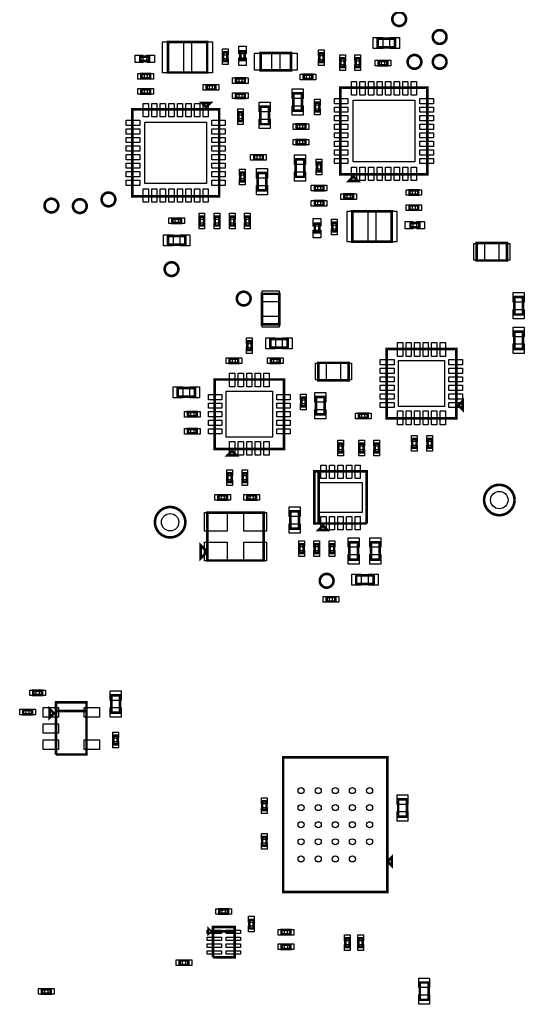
# Model space of a CAD drawing. Extents: x -394 to 5394, y -70 to 7790.
# Tile 12 of 15: x 1979 to 3140, y 4307 to 6576. Entities that reach past the tile are written whole.
import ezdxf

# ---------------------------------------------------------------- set-up
doc = ezdxf.new("R2010")
doc.units = 0
doc.layers.add('PG_ASSEMBLY_TOP', color=120, linetype='CONTINUOUS')
doc.layers.add('PIN_TOP', color=140, linetype='CONTINUOUS')

msp = doc.modelspace()

# ---------------------------------------------------------------- linework, layer by layer
at = {"layer": 'PG_ASSEMBLY_TOP', "const_width": 6}
for points in [[(2868.2, 6577.07, 1), (2836.58, 6577.07, 1), (2868.2, 6577.07)], [(2961.4, 6535.87, 1), (2929.78, 6535.87, 1), (2961.4, 6535.87)], [(2903.4, 6478.58, 1), (2871.78, 6478.58, 1), (2903.4, 6478.58)], [(2961.4, 6478.58, 1), (2929.78, 6478.58, 1), (2961.4, 6478.58)], [(2199.07, 6161.67, 1), (2167.45, 6161.67, 1), (2199.07, 6161.67)], [(2067.72, 6147.42, 1), (2036.1, 6147.42, 1), (2067.72, 6147.42)], [(2133.17, 6146.23, 1), (2101.55, 6146.23, 1), (2133.17, 6146.23)], [(2344.22, 6001.13, 1), (2312.6, 6001.13, 1), (2344.22, 6001.13)], [(2510.38, 5933.11, 1), (2478.76, 5933.11, 1), (2510.38, 5933.11)], [(3117.9, 5469.05, 1), (3047.9, 5469.05, 1), (3117.9, 5469.05)], [(2360.25, 5417.9, 1), (2290.25, 5417.9, 1), (2360.25, 5417.9)], [(2701.34, 5283, 1), (2669.72, 5283, 1), (2701.34, 5283)]]:
    msp.add_lwpolyline(points, format="xyb", dxfattribs=at)
for points in [[(2802.74, 6512.15), (2842.74, 6512.15), (2842.74, 6532.15), (2802.74, 6532.15), (2802.74, 6512.15)], [(2410.49, 6524.05), (2320.49, 6524.05), (2320.49, 6454.05), (2410.49, 6454.05), (2410.49, 6524.05)], [(2276.84, 6490.55), (2256.84, 6490.55), (2256.84, 6480.55), (2276.84, 6480.55), (2276.84, 6490.55)], [(2447.03, 6500.25), (2447.03, 6480.25), (2457.03, 6480.25), (2457.03, 6500.25), (2447.03, 6500.25)], [(2497.03, 6482.62), (2497.03, 6502.62), (2487.03, 6502.62), (2487.03, 6482.62), (2497.03, 6482.62)], [(2603.5, 6499.3), (2533.5, 6499.3), (2533.5, 6459.3), (2603.5, 6459.3), (2603.5, 6499.3)], [(2668.32, 6498.26), (2668.32, 6478.26), (2678.32, 6478.26), (2678.32, 6498.26), (2668.32, 6498.26)], [(2727.18, 6466.54), (2727.18, 6486.54), (2717.18, 6486.54), (2717.18, 6466.54), (2727.18, 6466.54)], [(2752.18, 6486.54), (2752.18, 6466.54), (2762.18, 6466.54), (2762.18, 6486.54), (2752.18, 6486.54)], [(2805.16, 6470.6), (2825.16, 6470.6), (2825.16, 6480.6), (2805.16, 6480.6), (2805.16, 6470.6)], [(2259.21, 6440.55), (2279.21, 6440.55), (2279.21, 6450.55), (2259.21, 6450.55), (2259.21, 6440.55)], [(2477.12, 6430.38), (2497.12, 6430.38), (2497.12, 6440.38), (2477.12, 6440.38), (2477.12, 6430.38)], [(2652.65, 6449.05), (2632.65, 6449.05), (2632.65, 6439.05), (2652.65, 6439.05), (2652.65, 6449.05)], [(2409.02, 6414.91), (2429.02, 6414.91), (2429.02, 6424.91), (2409.02, 6424.91), (2409.02, 6414.91)], [(2917.26, 6219.18), (2917.26, 6419.18), (2717.26, 6419.18), (2717.26, 6219.18), (2917.26, 6219.18)], [(2279.21, 6415.55), (2259.21, 6415.55), (2259.21, 6405.55), (2279.21, 6405.55), (2279.21, 6415.55)], [(2477.12, 6395.38), (2497.12, 6395.38), (2497.12, 6405.38), (2477.12, 6405.38), (2477.12, 6395.38)], [(2628.84, 6365.82), (2628.84, 6405.82), (2608.84, 6405.82), (2608.84, 6365.82), (2628.84, 6365.82)], [(2408.09, 6373.97), (2418.09, 6383.97), (2398.09, 6383.97), (2408.09, 6373.97)], [(2552.67, 6335.05), (2552.67, 6375.05), (2532.67, 6375.05), (2532.67, 6335.05), (2552.67, 6335.05)], [(2668.84, 6364.55), (2668.84, 6384.55), (2658.84, 6384.55), (2658.84, 6364.55), (2668.84, 6364.55)], [(2238.09, 6368.97), (2238.09, 6168.97), (2438.09, 6168.97), (2438.09, 6368.97), (2238.09, 6368.97)], [(2492.17, 6341.98), (2492.17, 6361.98), (2482.17, 6361.98), (2482.17, 6341.98), (2492.17, 6341.98)], [(2616.76, 6324.6), (2636.76, 6324.6), (2636.76, 6334.6), (2616.76, 6334.6), (2616.76, 6324.6)], [(2616.76, 6288.55), (2636.76, 6288.55), (2636.76, 6298.55), (2616.76, 6298.55), (2616.76, 6288.55)], [(2538.59, 6263.55), (2518.59, 6263.55), (2518.59, 6253.55), (2538.59, 6253.55), (2538.59, 6263.55)], [(2614.23, 6253.7), (2614.23, 6213.7), (2634.23, 6213.7), (2634.23, 6253.7), (2614.23, 6253.7)], [(2663.18, 6246.17), (2663.18, 6226.17), (2673.18, 6226.17), (2673.18, 6246.17), (2663.18, 6246.17)], [(2486.51, 6223.6), (2486.51, 6203.6), (2496.51, 6203.6), (2496.51, 6223.6), (2486.51, 6223.6)], [(2526.51, 6222.33), (2526.51, 6182.33), (2546.51, 6182.33), (2546.51, 6222.33), (2526.51, 6222.33)], [(2747.26, 6214.18), (2737.26, 6204.18), (2757.26, 6204.18), (2747.26, 6214.18)], [(2678.23, 6192.77), (2658.23, 6192.77), (2658.23, 6182.77), (2678.23, 6182.77), (2678.23, 6192.77)], [(2746.33, 6173.24), (2726.33, 6173.24), (2726.33, 6163.24), (2746.33, 6163.24), (2746.33, 6173.24)], [(2876.14, 6172.6), (2896.14, 6172.6), (2896.14, 6182.6), (2876.14, 6182.6), (2876.14, 6172.6)], [(2678.23, 6157.77), (2658.23, 6157.77), (2658.23, 6147.77), (2678.23, 6147.77), (2678.23, 6157.77)], [(2896.14, 6147.6), (2876.14, 6147.6), (2876.14, 6137.6), (2896.14, 6137.6), (2896.14, 6147.6)], [(2744.86, 6064.1), (2834.86, 6064.1), (2834.86, 6134.1), (2744.86, 6134.1), (2744.86, 6064.1)], [(2350.19, 6117.55), (2330.19, 6117.55), (2330.19, 6107.55), (2350.19, 6107.55), (2350.19, 6117.55)], [(2403.17, 6101.61), (2403.17, 6121.61), (2393.17, 6121.61), (2393.17, 6101.61), (2403.17, 6101.61)], [(2428.17, 6121.61), (2428.17, 6101.61), (2438.17, 6101.61), (2438.17, 6121.61), (2428.17, 6121.61)], [(2473.17, 6101.61), (2473.17, 6121.61), (2463.17, 6121.61), (2463.17, 6101.61), (2473.17, 6101.61)], [(2498.17, 6121.61), (2498.17, 6101.61), (2508.17, 6101.61), (2508.17, 6121.61), (2498.17, 6121.61)], [(2658.32, 6105.53), (2658.32, 6085.53), (2668.32, 6085.53), (2668.32, 6105.53), (2658.32, 6105.53)], [(2708.32, 6087.9), (2708.32, 6107.9), (2698.32, 6107.9), (2698.32, 6087.9), (2708.32, 6087.9)], [(2878.51, 6097.6), (2898.51, 6097.6), (2898.51, 6107.6), (2878.51, 6107.6), (2878.51, 6097.6)], [(2360.19, 6077.55), (2320.19, 6077.55), (2320.19, 6057.55), (2360.19, 6057.55), (2360.19, 6077.55)], [(3100.8, 6060.92), (3030.8, 6060.92), (3030.8, 6020.92), (3100.8, 6020.92), (3100.8, 6060.92)], [(2576.41, 5874.04), (2576.41, 5944.04), (2536.41, 5944.04), (2536.41, 5874.04), (2576.41, 5874.04)], [(3117.38, 5936.54), (3117.38, 5896.54), (3137.38, 5896.54), (3137.38, 5936.54), (3117.38, 5936.54)], [(3117.38, 5857.02), (3117.38, 5817.02), (3137.38, 5817.02), (3137.38, 5857.02), (3117.38, 5857.02)], [(2502.6, 5834.64), (2502.6, 5814.64), (2512.6, 5814.64), (2512.6, 5834.64), (2502.6, 5834.64)], [(2555.7, 5819.91), (2595.7, 5819.91), (2595.7, 5839.91), (2555.7, 5839.91), (2555.7, 5819.91)], [(2983.66, 5657.22), (2823.66, 5657.22), (2823.66, 5817.22), (2983.66, 5817.22), (2983.66, 5657.22)], [(2481.87, 5794.81), (2461.87, 5794.81), (2461.87, 5784.81), (2481.87, 5784.81), (2481.87, 5794.81)], [(2557.43, 5784.91), (2577.43, 5784.91), (2577.43, 5794.91), (2557.43, 5794.91), (2557.43, 5784.91)], [(2666.15, 5745.09), (2736.15, 5745.09), (2736.15, 5785.09), (2666.15, 5785.09), (2666.15, 5745.09)], [(2587.57, 5586.77), (2587.57, 5746.77), (2427.57, 5746.77), (2427.57, 5586.77), (2587.57, 5586.77)], [(2382.38, 5727.1), (2342.38, 5727.1), (2342.38, 5707.1), (2382.38, 5707.1), (2382.38, 5727.1)], [(2627.14, 5705.12), (2627.14, 5685.12), (2637.14, 5685.12), (2637.14, 5705.12), (2627.14, 5705.12)], [(2661.04, 5706.23), (2661.04, 5666.23), (2681.04, 5666.23), (2681.04, 5706.23), (2661.04, 5706.23)], [(2998.66, 5677.22), (2998.66, 5697.22), (2988.66, 5687.22), (2998.66, 5677.22)], [(2386.16, 5671.77), (2366.16, 5671.77), (2366.16, 5661.77), (2386.16, 5661.77), (2386.16, 5671.77)], [(2779.62, 5667.91), (2759.62, 5667.91), (2759.62, 5657.91), (2779.62, 5657.91), (2779.62, 5667.91)], [(2386.16, 5632.4), (2366.16, 5632.4), (2366.16, 5622.4), (2386.16, 5622.4), (2386.16, 5632.4)], [(2892.31, 5589.71), (2892.31, 5609.71), (2882.31, 5609.71), (2882.31, 5589.71), (2892.31, 5589.71)], [(2917.84, 5609.83), (2917.84, 5589.83), (2927.84, 5589.83), (2927.84, 5609.83), (2917.84, 5609.83)], [(2457.57, 5571.77), (2477.57, 5571.77), (2467.57, 5581.77), (2457.57, 5571.77)], [(2712.41, 5599.11), (2712.41, 5579.11), (2722.41, 5579.11), (2722.41, 5599.11), (2712.41, 5599.11)], [(2770.86, 5579.11), (2770.86, 5599.11), (2760.86, 5599.11), (2760.86, 5579.11), (2770.86, 5579.11)], [(2805.86, 5579.11), (2805.86, 5599.11), (2795.86, 5599.11), (2795.86, 5579.11), (2805.86, 5579.11)], [(2777.41, 5414.95), (2777.41, 5534.95), (2657.41, 5534.95), (2657.41, 5414.95), (2667.41, 5414.95), (2667.41, 5534.95)], [(2667.41, 5534.95), (2667.41, 5414.95), (2777.41, 5414.95)], [(2457.14, 5530.61), (2457.14, 5510.61), (2467.14, 5510.61), (2467.14, 5530.61), (2457.14, 5530.61)], [(2492.14, 5530.61), (2492.14, 5510.61), (2502.14, 5510.61), (2502.14, 5530.61), (2492.14, 5530.61)], [(2456.36, 5480.01), (2436.36, 5480.01), (2436.36, 5470.01), (2456.36, 5470.01), (2456.36, 5480.01)], [(2522.92, 5480.01), (2502.92, 5480.01), (2502.92, 5470.01), (2522.92, 5470.01), (2522.92, 5480.01)], [(2621.76, 5402.76), (2621.76, 5442.76), (2601.76, 5442.76), (2601.76, 5402.76), (2621.76, 5402.76)], [(2410.7, 5329.72), (2540.7, 5329.72), (2540.7, 5439.72), (2410.7, 5439.72), (2410.7, 5329.72)], [(2667.41, 5399.95), (2687.41, 5399.95), (2677.41, 5409.95), (2667.41, 5399.95)], [(2410.7, 5349.72), (2395.7, 5364.72), (2395.7, 5334.72), (2410.7, 5349.72)], [(2622.73, 5366.92), (2622.73, 5346.92), (2632.73, 5346.92), (2632.73, 5366.92), (2622.73, 5366.92)], [(2657.73, 5366.92), (2657.73, 5346.92), (2667.73, 5346.92), (2667.73, 5366.92), (2657.73, 5366.92)], [(2692.73, 5366.92), (2692.73, 5346.92), (2702.73, 5346.92), (2702.73, 5366.92), (2692.73, 5366.92)], [(2737.44, 5371.78), (2737.44, 5331.78), (2757.44, 5331.78), (2757.44, 5371.78), (2737.44, 5371.78)], [(2787.44, 5371.78), (2787.44, 5331.78), (2807.44, 5331.78), (2807.44, 5371.78), (2787.44, 5371.78)], [(2793.46, 5295.36), (2753.46, 5295.36), (2753.46, 5275.36), (2793.46, 5275.36), (2793.46, 5295.36)], [(2685.3, 5235.24), (2705.3, 5235.24), (2705.3, 5245.24), (2685.3, 5245.24), (2685.3, 5235.24)], [(2030.4, 5029.8), (2010.4, 5029.8), (2010.4, 5019.8), (2030.4, 5019.8), (2030.4, 5029.8)], [(2209.67, 4979.13), (2209.67, 5019.13), (2189.67, 5019.13), (2189.67, 4979.13), (2209.67, 4979.13)], [(2057.77, 4977.72), (2047.77, 4987.72), (2047.77, 4967.72), (2057.77, 4977.72)], [(2062.77, 4882.72), (2132.77, 4882.72), (2132.77, 5002.72), (2062.77, 5002.72), (2062.77, 4982.72), (2132.77, 4982.72)], [(1987.01, 4975.33), (2007.01, 4975.33), (2007.01, 4985.33), (1987.01, 4985.33), (1987.01, 4975.33)], [(2132.77, 4982.72), (2062.77, 4982.72), (2062.77, 4882.72)], [(2194.66, 4926.35), (2194.66, 4906.35), (2204.66, 4906.35), (2204.66, 4926.35), (2194.66, 4926.35)], [(2825.44, 4875.95), (2585.44, 4875.95), (2585.44, 4565.95), (2825.44, 4565.95), (2825.44, 4875.95)], [(2547.05, 4754.88), (2547.05, 4774.88), (2537.05, 4774.88), (2537.05, 4754.88), (2547.05, 4754.88)], [(2870.15, 4739.44), (2870.15, 4779.44), (2850.15, 4779.44), (2850.15, 4739.44), (2870.15, 4739.44)], [(2537.05, 4692.84), (2537.05, 4672.84), (2547.05, 4672.84), (2547.05, 4692.84), (2537.05, 4692.84)], [(2825.44, 4635.95), (2835.44, 4625.95), (2835.44, 4645.95), (2825.44, 4635.95)], [(2458.29, 4526), (2438.29, 4526), (2438.29, 4516), (2458.29, 4516), (2458.29, 4526)], [(2507.25, 4501.85), (2507.25, 4481.85), (2517.25, 4481.85), (2517.25, 4501.85), (2507.25, 4501.85)], [(2413.83, 4480.3), (2413.83, 4470.3), (2418.83, 4475.3), (2413.83, 4480.3)], [(2423.83, 4415.3), (2473.83, 4415.3), (2473.83, 4485.3), (2423.83, 4485.3), (2423.83, 4475.3), (2473.83, 4475.3)], [(2473.83, 4475.3), (2423.83, 4475.3), (2423.83, 4415.3)], [(2601.62, 4478.12), (2581.62, 4478.12), (2581.62, 4468.12), (2601.62, 4468.12), (2601.62, 4478.12)], [(2601.97, 4444.71), (2581.97, 4444.71), (2581.97, 4434.71), (2601.97, 4434.71), (2601.97, 4444.71)], [(2728.24, 4459.13), (2728.24, 4439.13), (2738.24, 4439.13), (2738.24, 4459.13), (2728.24, 4459.13)], [(2758.6, 4459.13), (2758.6, 4439.13), (2768.6, 4439.13), (2768.6, 4459.13), (2758.6, 4459.13)], [(2367.22, 4408.14), (2347.22, 4408.14), (2347.22, 4398.14), (2367.22, 4398.14), (2367.22, 4408.14)], [(2920, 4317.45), (2920, 4357.45), (2900, 4357.45), (2900, 4317.45), (2920, 4317.45)], [(2030.32, 4331.8), (2050.32, 4331.8), (2050.32, 4341.8), (2030.32, 4341.8), (2030.32, 4331.8)]]:
    msp.add_lwpolyline(points, dxfattribs=at)
at = {"layer": 'PIN_TOP'}
for points in [[(2792.45, 6509.65), (2792.45, 6534.65), (2814.45, 6534.65), (2814.45, 6509.65)], [(2831.03, 6509.65), (2831.03, 6534.65), (2853.03, 6534.65), (2853.03, 6509.65)], [(2356.03, 6524.55), (2356.03, 6453.55), (2308.03, 6453.55), (2308.03, 6524.55)], [(2422.95, 6524.55), (2422.95, 6453.55), (2374.95, 6453.55), (2374.95, 6524.55)], [(2500.53, 6497.01), (2483.53, 6497.01), (2483.53, 6515.01), (2500.53, 6515.01)], [(2262.45, 6494.05), (2262.45, 6477.05), (2244.45, 6477.05), (2244.45, 6494.05)], [(2289.23, 6494.05), (2289.23, 6477.05), (2271.23, 6477.05), (2271.23, 6494.05)], [(2445.53, 6508.27), (2458.53, 6508.27), (2458.53, 6494.27), (2445.53, 6494.27)], [(2500.53, 6470.23), (2483.53, 6470.23), (2483.53, 6488.23), (2500.53, 6488.23)], [(2558.47, 6498.8), (2558.47, 6459.8), (2519.47, 6459.8), (2519.47, 6498.8)], [(2617.53, 6498.8), (2617.53, 6459.8), (2578.53, 6459.8), (2578.53, 6498.8)], [(2666.82, 6506.28), (2679.82, 6506.28), (2679.82, 6492.28), (2666.82, 6492.28)], [(2728.68, 6480.56), (2715.68, 6480.56), (2715.68, 6494.56), (2728.68, 6494.56)], [(2750.68, 6494.56), (2763.68, 6494.56), (2763.68, 6480.56), (2750.68, 6480.56)], [(2445.53, 6486.23), (2458.53, 6486.23), (2458.53, 6472.23), (2445.53, 6472.23)], [(2666.82, 6484.24), (2679.82, 6484.24), (2679.82, 6470.24), (2666.82, 6470.24)], [(2728.68, 6458.52), (2715.68, 6458.52), (2715.68, 6472.52), (2728.68, 6472.52)], [(2750.68, 6472.52), (2763.68, 6472.52), (2763.68, 6458.52), (2750.68, 6458.52)], [(2797.14, 6469.1), (2797.14, 6482.1), (2811.14, 6482.1), (2811.14, 6469.1)], [(2819.18, 6469.1), (2819.18, 6482.1), (2833.18, 6482.1), (2833.18, 6469.1)], [(2251.19, 6439.05), (2251.19, 6452.05), (2265.19, 6452.05), (2265.19, 6439.05)], [(2273.23, 6439.05), (2273.23, 6452.05), (2287.23, 6452.05), (2287.23, 6439.05)], [(2638.63, 6450.55), (2638.63, 6437.55), (2624.63, 6437.55), (2624.63, 6450.55)], [(2660.67, 6450.55), (2660.67, 6437.55), (2646.67, 6437.55), (2646.67, 6450.55)], [(2401, 6413.41), (2401, 6426.41), (2415, 6426.41), (2415, 6413.41)], [(2423.04, 6413.41), (2423.04, 6426.41), (2437.04, 6426.41), (2437.04, 6413.41)], [(2469.1, 6428.88), (2469.1, 6441.88), (2483.1, 6441.88), (2483.1, 6428.88)], [(2491.14, 6428.88), (2491.14, 6441.88), (2505.14, 6441.88), (2505.14, 6428.88)], [(2754.36, 6402.1), (2742.36, 6402.1), (2742.36, 6433.1), (2754.36, 6433.1)], [(2774.05, 6402.1), (2762.05, 6402.1), (2762.05, 6433.1), (2774.05, 6433.1)], [(2793.73, 6402.1), (2781.73, 6402.1), (2781.73, 6433.1), (2793.73, 6433.1)], [(2813.42, 6402.1), (2801.42, 6402.1), (2801.42, 6433.1), (2813.42, 6433.1)], [(2833.1, 6402.1), (2821.1, 6402.1), (2821.1, 6433.1), (2833.1, 6433.1)], [(2852.79, 6402.1), (2840.79, 6402.1), (2840.79, 6433.1), (2852.79, 6433.1)], [(2872.47, 6402.1), (2860.47, 6402.1), (2860.47, 6433.1), (2872.47, 6433.1)], [(2892.16, 6402.1), (2880.16, 6402.1), (2880.16, 6433.1), (2892.16, 6433.1)], [(2265.19, 6417.05), (2265.19, 6404.05), (2251.19, 6404.05), (2251.19, 6417.05)], [(2287.23, 6417.05), (2287.23, 6404.05), (2273.23, 6404.05), (2273.23, 6417.05)], [(2469.1, 6393.88), (2469.1, 6406.88), (2483.1, 6406.88), (2483.1, 6393.88)], [(2491.14, 6393.88), (2491.14, 6406.88), (2505.14, 6406.88), (2505.14, 6393.88)], [(2631.34, 6394.11), (2606.34, 6394.11), (2606.34, 6416.11), (2631.34, 6416.11)], [(2263.19, 6382.89), (2275.19, 6382.89), (2275.19, 6351.89), (2263.19, 6351.89)], [(2282.88, 6382.89), (2294.88, 6382.89), (2294.88, 6351.89), (2282.88, 6351.89)], [(2302.56, 6382.89), (2314.56, 6382.89), (2314.56, 6351.89), (2302.56, 6351.89)], [(2322.25, 6382.89), (2334.25, 6382.89), (2334.25, 6351.89), (2322.25, 6351.89)], [(2341.93, 6382.89), (2353.93, 6382.89), (2353.93, 6351.89), (2341.93, 6351.89)], [(2361.62, 6382.89), (2373.62, 6382.89), (2373.62, 6351.89), (2361.62, 6351.89)], [(2381.3, 6382.89), (2393.3, 6382.89), (2393.3, 6351.89), (2381.3, 6351.89)], [(2400.99, 6382.89), (2412.99, 6382.89), (2412.99, 6351.89), (2400.99, 6351.89)], [(2555.17, 6363.34), (2530.17, 6363.34), (2530.17, 6385.34), (2555.17, 6385.34)], [(2631.34, 6355.53), (2606.34, 6355.53), (2606.34, 6377.53), (2631.34, 6377.53)], [(2670.34, 6378.57), (2657.34, 6378.57), (2657.34, 6392.57), (2670.34, 6392.57)], [(2734.34, 6394.08), (2734.34, 6382.08), (2703.34, 6382.08), (2703.34, 6394.08)], [(2888.26, 6248.18), (2746.26, 6248.18), (2746.26, 6390.18), (2888.26, 6390.18)], [(2931.18, 6394.08), (2931.18, 6382.08), (2900.18, 6382.08), (2900.18, 6394.08)], [(2493.67, 6356), (2480.67, 6356), (2480.67, 6370), (2493.67, 6370)], [(2670.34, 6356.53), (2657.34, 6356.53), (2657.34, 6370.53), (2670.34, 6370.53)], [(2734.34, 6374.39), (2734.34, 6362.39), (2703.34, 6362.39), (2703.34, 6374.39)], [(2734.34, 6354.71), (2734.34, 6342.71), (2703.34, 6342.71), (2703.34, 6354.71)], [(2931.18, 6374.39), (2931.18, 6362.39), (2900.18, 6362.39), (2900.18, 6374.39)], [(2931.18, 6354.71), (2931.18, 6342.71), (2900.18, 6342.71), (2900.18, 6354.71)], [(2224.17, 6331.87), (2224.17, 6343.87), (2255.17, 6343.87), (2255.17, 6331.87)], [(2267.09, 6339.97), (2409.09, 6339.97), (2409.09, 6197.97), (2267.09, 6197.97)], [(2421.01, 6331.87), (2421.01, 6343.87), (2452.01, 6343.87), (2452.01, 6331.87)], [(2493.67, 6333.96), (2480.67, 6333.96), (2480.67, 6347.96), (2493.67, 6347.96)], [(2555.17, 6324.76), (2530.17, 6324.76), (2530.17, 6346.76), (2555.17, 6346.76)], [(2608.74, 6323.1), (2608.74, 6336.1), (2622.74, 6336.1), (2622.74, 6323.1)], [(2630.78, 6323.1), (2630.78, 6336.1), (2644.78, 6336.1), (2644.78, 6323.1)], [(2734.34, 6335.02), (2734.34, 6323.02), (2703.34, 6323.02), (2703.34, 6335.02)], [(2931.18, 6335.02), (2931.18, 6323.02), (2900.18, 6323.02), (2900.18, 6335.02)], [(2224.17, 6312.18), (2224.17, 6324.18), (2255.17, 6324.18), (2255.17, 6312.18)], [(2421.01, 6312.18), (2421.01, 6324.18), (2452.01, 6324.18), (2452.01, 6312.18)], [(2734.34, 6315.34), (2734.34, 6303.34), (2703.34, 6303.34), (2703.34, 6315.34)], [(2931.18, 6315.34), (2931.18, 6303.34), (2900.18, 6303.34), (2900.18, 6315.34)], [(2224.17, 6292.5), (2224.17, 6304.5), (2255.17, 6304.5), (2255.17, 6292.5)], [(2224.17, 6272.81), (2224.17, 6284.81), (2255.17, 6284.81), (2255.17, 6272.81)], [(2421.01, 6292.5), (2421.01, 6304.5), (2452.01, 6304.5), (2452.01, 6292.5)], [(2421.01, 6272.81), (2421.01, 6284.81), (2452.01, 6284.81), (2452.01, 6272.81)], [(2608.74, 6287.05), (2608.74, 6300.05), (2622.74, 6300.05), (2622.74, 6287.05)], [(2630.78, 6287.05), (2630.78, 6300.05), (2644.78, 6300.05), (2644.78, 6287.05)], [(2734.34, 6295.65), (2734.34, 6283.65), (2703.34, 6283.65), (2703.34, 6295.65)], [(2931.18, 6295.65), (2931.18, 6283.65), (2900.18, 6283.65), (2900.18, 6295.65)], [(2224.17, 6253.13), (2224.17, 6265.13), (2255.17, 6265.13), (2255.17, 6253.13)], [(2421.01, 6253.13), (2421.01, 6265.13), (2452.01, 6265.13), (2452.01, 6253.13)], [(2524.57, 6265.05), (2524.57, 6252.05), (2510.57, 6252.05), (2510.57, 6265.05)], [(2546.61, 6265.05), (2546.61, 6252.05), (2532.61, 6252.05), (2532.61, 6265.05)], [(2611.73, 6263.99), (2636.73, 6263.99), (2636.73, 6241.99), (2611.73, 6241.99)], [(2734.34, 6275.97), (2734.34, 6263.97), (2703.34, 6263.97), (2703.34, 6275.97)], [(2931.18, 6275.97), (2931.18, 6263.97), (2900.18, 6263.97), (2900.18, 6275.97)], [(2224.17, 6233.44), (2224.17, 6245.44), (2255.17, 6245.44), (2255.17, 6233.44)], [(2421.01, 6233.44), (2421.01, 6245.44), (2452.01, 6245.44), (2452.01, 6233.44)], [(2661.68, 6254.19), (2674.68, 6254.19), (2674.68, 6240.19), (2661.68, 6240.19)], [(2734.34, 6256.28), (2734.34, 6244.28), (2703.34, 6244.28), (2703.34, 6256.28)], [(2931.18, 6256.28), (2931.18, 6244.28), (2900.18, 6244.28), (2900.18, 6256.28)], [(2224.17, 6213.76), (2224.17, 6225.76), (2255.17, 6225.76), (2255.17, 6213.76)], [(2421.01, 6213.76), (2421.01, 6225.76), (2452.01, 6225.76), (2452.01, 6213.76)], [(2485.01, 6231.62), (2498.01, 6231.62), (2498.01, 6217.62), (2485.01, 6217.62)], [(2524.01, 6232.62), (2549.01, 6232.62), (2549.01, 6210.62), (2524.01, 6210.62)], [(2611.73, 6225.41), (2636.73, 6225.41), (2636.73, 6203.41), (2611.73, 6203.41)], [(2661.68, 6232.15), (2674.68, 6232.15), (2674.68, 6218.15), (2661.68, 6218.15)], [(2754.36, 6205.26), (2742.36, 6205.26), (2742.36, 6236.26), (2754.36, 6236.26)], [(2774.05, 6205.26), (2762.05, 6205.26), (2762.05, 6236.26), (2774.05, 6236.26)], [(2793.73, 6205.26), (2781.73, 6205.26), (2781.73, 6236.26), (2793.73, 6236.26)], [(2813.42, 6205.26), (2801.42, 6205.26), (2801.42, 6236.26), (2813.42, 6236.26)], [(2833.1, 6205.26), (2821.1, 6205.26), (2821.1, 6236.26), (2833.1, 6236.26)], [(2852.79, 6205.26), (2840.79, 6205.26), (2840.79, 6236.26), (2852.79, 6236.26)], [(2872.47, 6205.26), (2860.47, 6205.26), (2860.47, 6236.26), (2872.47, 6236.26)], [(2892.16, 6205.26), (2880.16, 6205.26), (2880.16, 6236.26), (2892.16, 6236.26)], [(2224.17, 6194.07), (2224.17, 6206.07), (2255.17, 6206.07), (2255.17, 6194.07)], [(2421.01, 6194.07), (2421.01, 6206.07), (2452.01, 6206.07), (2452.01, 6194.07)], [(2485.01, 6209.58), (2498.01, 6209.58), (2498.01, 6195.58), (2485.01, 6195.58)], [(2524.01, 6194.04), (2549.01, 6194.04), (2549.01, 6172.04), (2524.01, 6172.04)], [(2664.21, 6194.27), (2664.21, 6181.27), (2650.21, 6181.27), (2650.21, 6194.27)], [(2686.25, 6194.27), (2686.25, 6181.27), (2672.25, 6181.27), (2672.25, 6194.27)], [(2263.19, 6186.05), (2275.19, 6186.05), (2275.19, 6155.05), (2263.19, 6155.05)], [(2282.88, 6186.05), (2294.88, 6186.05), (2294.88, 6155.05), (2282.88, 6155.05)], [(2302.56, 6186.05), (2314.56, 6186.05), (2314.56, 6155.05), (2302.56, 6155.05)], [(2322.25, 6186.05), (2334.25, 6186.05), (2334.25, 6155.05), (2322.25, 6155.05)], [(2341.93, 6186.05), (2353.93, 6186.05), (2353.93, 6155.05), (2341.93, 6155.05)], [(2361.62, 6186.05), (2373.62, 6186.05), (2373.62, 6155.05), (2361.62, 6155.05)], [(2381.3, 6186.05), (2393.3, 6186.05), (2393.3, 6155.05), (2381.3, 6155.05)], [(2400.99, 6186.05), (2412.99, 6186.05), (2412.99, 6155.05), (2400.99, 6155.05)], [(2732.31, 6174.74), (2732.31, 6161.74), (2718.31, 6161.74), (2718.31, 6174.74)], [(2754.35, 6174.74), (2754.35, 6161.74), (2740.35, 6161.74), (2740.35, 6174.74)], [(2868.12, 6171.1), (2868.12, 6184.1), (2882.12, 6184.1), (2882.12, 6171.1)], [(2890.16, 6171.1), (2890.16, 6184.1), (2904.16, 6184.1), (2904.16, 6171.1)], [(2664.21, 6159.27), (2664.21, 6146.27), (2650.21, 6146.27), (2650.21, 6159.27)], [(2686.25, 6159.27), (2686.25, 6146.27), (2672.25, 6146.27), (2672.25, 6159.27)], [(2882.12, 6149.1), (2882.12, 6136.1), (2868.12, 6136.1), (2868.12, 6149.1)], [(2904.16, 6149.1), (2904.16, 6136.1), (2890.16, 6136.1), (2890.16, 6149.1)], [(2404.67, 6115.63), (2391.67, 6115.63), (2391.67, 6129.63), (2404.67, 6129.63)], [(2426.67, 6129.63), (2439.67, 6129.63), (2439.67, 6115.63), (2426.67, 6115.63)], [(2474.67, 6115.63), (2461.67, 6115.63), (2461.67, 6129.63), (2474.67, 6129.63)], [(2496.67, 6129.63), (2509.67, 6129.63), (2509.67, 6115.63), (2496.67, 6115.63)], [(2732.4, 6063.6), (2732.4, 6134.6), (2780.4, 6134.6), (2780.4, 6063.6)], [(2799.32, 6063.6), (2799.32, 6134.6), (2847.32, 6134.6), (2847.32, 6063.6)], [(2336.17, 6119.05), (2336.17, 6106.05), (2322.17, 6106.05), (2322.17, 6119.05)], [(2358.21, 6119.05), (2358.21, 6106.05), (2344.21, 6106.05), (2344.21, 6119.05)], [(2404.67, 6093.59), (2391.67, 6093.59), (2391.67, 6107.59), (2404.67, 6107.59)], [(2426.67, 6107.59), (2439.67, 6107.59), (2439.67, 6093.59), (2426.67, 6093.59)], [(2474.67, 6093.59), (2461.67, 6093.59), (2461.67, 6107.59), (2474.67, 6107.59)], [(2496.67, 6107.59), (2509.67, 6107.59), (2509.67, 6093.59), (2496.67, 6093.59)], [(2654.82, 6117.92), (2671.82, 6117.92), (2671.82, 6099.92), (2654.82, 6099.92)], [(2709.82, 6101.92), (2696.82, 6101.92), (2696.82, 6115.92), (2709.82, 6115.92)], [(2866.12, 6094.1), (2866.12, 6111.1), (2884.12, 6111.1), (2884.12, 6094.1)], [(2892.9, 6094.1), (2892.9, 6111.1), (2910.9, 6111.1), (2910.9, 6094.1)], [(2331.9, 6080.05), (2331.9, 6055.05), (2309.9, 6055.05), (2309.9, 6080.05)], [(2370.48, 6080.05), (2370.48, 6055.05), (2348.48, 6055.05), (2348.48, 6080.05)], [(2654.82, 6091.14), (2671.82, 6091.14), (2671.82, 6073.14), (2654.82, 6073.14)], [(2709.82, 6079.88), (2696.82, 6079.88), (2696.82, 6093.88), (2709.82, 6093.88)], [(3049.17, 6060.42), (3049.17, 6021.42), (3024.17, 6021.42), (3024.17, 6060.42)], [(3107.43, 6060.42), (3107.43, 6021.42), (3082.43, 6021.42), (3082.43, 6060.42)], [(2575.91, 5925.67), (2536.91, 5925.67), (2536.91, 5950.67), (2575.91, 5950.67)], [(3114.88, 5946.83), (3139.88, 5946.83), (3139.88, 5924.83), (3114.88, 5924.83)], [(3114.88, 5908.25), (3139.88, 5908.25), (3139.88, 5886.25), (3114.88, 5886.25)], [(2575.91, 5867.41), (2536.91, 5867.41), (2536.91, 5892.41), (2575.91, 5892.41)], [(3114.88, 5867.31), (3139.88, 5867.31), (3139.88, 5845.31), (3114.88, 5845.31)], [(2501.1, 5842.66), (2514.1, 5842.66), (2514.1, 5828.66), (2501.1, 5828.66)], [(2545.41, 5817.41), (2545.41, 5842.41), (2567.41, 5842.41), (2567.41, 5817.41)], [(2583.99, 5817.41), (2583.99, 5842.41), (2605.99, 5842.41), (2605.99, 5817.41)], [(2848.45, 5831.96), (2860.45, 5831.96), (2860.45, 5799.96), (2848.45, 5799.96)], [(2868.13, 5831.96), (2880.13, 5831.96), (2880.13, 5799.96), (2868.13, 5799.96)], [(2887.82, 5831.96), (2899.82, 5831.96), (2899.82, 5799.96), (2887.82, 5799.96)], [(2907.5, 5831.96), (2919.5, 5831.96), (2919.5, 5799.96), (2907.5, 5799.96)], [(2927.19, 5831.96), (2939.19, 5831.96), (2939.19, 5799.96), (2927.19, 5799.96)], [(2946.87, 5831.96), (2958.87, 5831.96), (2958.87, 5799.96), (2946.87, 5799.96)], [(2501.1, 5820.62), (2514.1, 5820.62), (2514.1, 5806.62), (2501.1, 5806.62)], [(3114.88, 5828.73), (3139.88, 5828.73), (3139.88, 5806.73), (3114.88, 5806.73)], [(2467.85, 5796.31), (2467.85, 5783.31), (2453.85, 5783.31), (2453.85, 5796.31)], [(2489.89, 5796.31), (2489.89, 5783.31), (2475.89, 5783.31), (2475.89, 5796.31)], [(2549.41, 5783.41), (2549.41, 5796.41), (2563.41, 5796.41), (2563.41, 5783.41)], [(2571.45, 5783.41), (2571.45, 5796.41), (2585.45, 5796.41), (2585.45, 5783.41)], [(2840.92, 5792.43), (2840.92, 5780.43), (2808.92, 5780.43), (2808.92, 5792.43)], [(2956.66, 5790.22), (2956.66, 5684.22), (2850.66, 5684.22), (2850.66, 5790.22)], [(2998.4, 5792.43), (2998.4, 5780.43), (2966.4, 5780.43), (2966.4, 5792.43)], [(2659.52, 5745.59), (2659.52, 5784.59), (2684.52, 5784.59), (2684.52, 5745.59)], [(2717.78, 5745.59), (2717.78, 5784.59), (2742.78, 5784.59), (2742.78, 5745.59)], [(2840.92, 5772.75), (2840.92, 5760.75), (2808.92, 5760.75), (2808.92, 5772.75)], [(2998.4, 5772.75), (2998.4, 5760.75), (2966.4, 5760.75), (2966.4, 5772.75)], [(2474.2, 5761.01), (2474.2, 5730.01), (2462.2, 5730.01), (2462.2, 5761.01)], [(2493.89, 5761.01), (2493.89, 5730.01), (2481.89, 5730.01), (2481.89, 5761.01)], [(2513.57, 5761.01), (2513.57, 5730.01), (2501.57, 5730.01), (2501.57, 5761.01)], [(2533.25, 5761.01), (2533.25, 5730.01), (2521.25, 5730.01), (2521.25, 5761.01)], [(2552.94, 5761.01), (2552.94, 5730.01), (2540.94, 5730.01), (2540.94, 5761.01)], [(2840.92, 5753.06), (2840.92, 5741.06), (2808.92, 5741.06), (2808.92, 5753.06)], [(2998.4, 5753.06), (2998.4, 5741.06), (2966.4, 5741.06), (2966.4, 5753.06)], [(2354.09, 5729.6), (2354.09, 5704.6), (2332.09, 5704.6), (2332.09, 5729.6)], [(2392.67, 5729.6), (2392.67, 5704.6), (2370.67, 5704.6), (2370.67, 5729.6)], [(2560.57, 5719.77), (2560.57, 5613.77), (2454.57, 5613.77), (2454.57, 5719.77)], [(2840.92, 5733.38), (2840.92, 5721.38), (2808.92, 5721.38), (2808.92, 5733.38)], [(2998.4, 5733.38), (2998.4, 5721.38), (2966.4, 5721.38), (2966.4, 5733.38)], [(2444.33, 5700.14), (2413.33, 5700.14), (2413.33, 5712.14), (2444.33, 5712.14)], [(2601.81, 5700.14), (2570.81, 5700.14), (2570.81, 5712.14), (2601.81, 5712.14)], [(2625.64, 5713.14), (2638.64, 5713.14), (2638.64, 5699.14), (2625.64, 5699.14)], [(2658.54, 5716.52), (2683.54, 5716.52), (2683.54, 5694.52), (2658.54, 5694.52)], [(2840.92, 5713.69), (2840.92, 5701.69), (2808.92, 5701.69), (2808.92, 5713.69)], [(2998.4, 5713.69), (2998.4, 5701.69), (2966.4, 5701.69), (2966.4, 5713.69)], [(2372.14, 5673.27), (2372.14, 5660.27), (2358.14, 5660.27), (2358.14, 5673.27)], [(2394.18, 5673.27), (2394.18, 5660.27), (2380.18, 5660.27), (2380.18, 5673.27)], [(2444.33, 5680.45), (2413.33, 5680.45), (2413.33, 5692.45), (2444.33, 5692.45)], [(2444.33, 5660.77), (2413.33, 5660.77), (2413.33, 5672.77), (2444.33, 5672.77)], [(2601.81, 5680.45), (2570.81, 5680.45), (2570.81, 5692.45), (2601.81, 5692.45)], [(2601.81, 5660.77), (2570.81, 5660.77), (2570.81, 5672.77), (2601.81, 5672.77)], [(2625.64, 5691.1), (2638.64, 5691.1), (2638.64, 5677.1), (2625.64, 5677.1)], [(2658.54, 5677.94), (2683.54, 5677.94), (2683.54, 5655.94), (2658.54, 5655.94)], [(2840.92, 5694.01), (2840.92, 5682.01), (2808.92, 5682.01), (2808.92, 5694.01)], [(2848.45, 5674.48), (2860.45, 5674.48), (2860.45, 5642.48), (2848.45, 5642.48)], [(2868.13, 5674.48), (2880.13, 5674.48), (2880.13, 5642.48), (2868.13, 5642.48)], [(2887.82, 5674.48), (2899.82, 5674.48), (2899.82, 5642.48), (2887.82, 5642.48)], [(2907.5, 5674.48), (2919.5, 5674.48), (2919.5, 5642.48), (2907.5, 5642.48)], [(2927.19, 5674.48), (2939.19, 5674.48), (2939.19, 5642.48), (2927.19, 5642.48)], [(2946.87, 5674.48), (2958.87, 5674.48), (2958.87, 5642.48), (2946.87, 5642.48)], [(2998.4, 5694.01), (2998.4, 5682.01), (2966.4, 5682.01), (2966.4, 5694.01)], [(2444.33, 5641.09), (2413.33, 5641.09), (2413.33, 5653.09), (2444.33, 5653.09)], [(2601.81, 5641.09), (2570.81, 5641.09), (2570.81, 5653.09), (2601.81, 5653.09)], [(2765.6, 5669.41), (2765.6, 5656.41), (2751.6, 5656.41), (2751.6, 5669.41)], [(2787.64, 5669.41), (2787.64, 5656.41), (2773.64, 5656.41), (2773.64, 5669.41)], [(2372.14, 5633.9), (2372.14, 5620.9), (2358.14, 5620.9), (2358.14, 5633.9)], [(2394.18, 5633.9), (2394.18, 5620.9), (2380.18, 5620.9), (2380.18, 5633.9)], [(2444.33, 5621.4), (2413.33, 5621.4), (2413.33, 5633.4), (2444.33, 5633.4)], [(2601.81, 5621.4), (2570.81, 5621.4), (2570.81, 5633.4), (2601.81, 5633.4)], [(2474.2, 5603.53), (2474.2, 5572.53), (2462.2, 5572.53), (2462.2, 5603.53)], [(2493.89, 5603.53), (2493.89, 5572.53), (2481.89, 5572.53), (2481.89, 5603.53)], [(2513.57, 5603.53), (2513.57, 5572.53), (2501.57, 5572.53), (2501.57, 5603.53)], [(2533.25, 5603.53), (2533.25, 5572.53), (2521.25, 5572.53), (2521.25, 5603.53)], [(2552.94, 5603.53), (2552.94, 5572.53), (2540.94, 5572.53), (2540.94, 5603.53)], [(2710.91, 5607.13), (2723.91, 5607.13), (2723.91, 5593.13), (2710.91, 5593.13)], [(2772.36, 5593.13), (2759.36, 5593.13), (2759.36, 5607.13), (2772.36, 5607.13)], [(2807.36, 5593.13), (2794.36, 5593.13), (2794.36, 5607.13), (2807.36, 5607.13)], [(2893.81, 5603.73), (2880.81, 5603.73), (2880.81, 5617.73), (2893.81, 5617.73)], [(2916.34, 5617.85), (2929.34, 5617.85), (2929.34, 5603.85), (2916.34, 5603.85)], [(2710.91, 5585.09), (2723.91, 5585.09), (2723.91, 5571.09), (2710.91, 5571.09)], [(2772.36, 5571.09), (2759.36, 5571.09), (2759.36, 5585.09), (2772.36, 5585.09)], [(2807.36, 5571.09), (2794.36, 5571.09), (2794.36, 5585.09), (2807.36, 5585.09)], [(2893.81, 5581.69), (2880.81, 5581.69), (2880.81, 5595.69), (2893.81, 5595.69)], [(2916.34, 5595.81), (2929.34, 5595.81), (2929.34, 5581.81), (2916.34, 5581.81)], [(2455.64, 5538.63), (2468.64, 5538.63), (2468.64, 5524.63), (2455.64, 5524.63)], [(2490.64, 5538.63), (2503.64, 5538.63), (2503.64, 5524.63), (2490.64, 5524.63)], [(2684.04, 5518.51), (2672.04, 5518.51), (2672.04, 5549.51), (2684.04, 5549.51)], [(2703.73, 5518.51), (2691.73, 5518.51), (2691.73, 5549.51), (2703.73, 5549.51)], [(2723.41, 5518.51), (2711.41, 5518.51), (2711.41, 5549.51), (2723.41, 5549.51)], [(2743.09, 5518.51), (2731.09, 5518.51), (2731.09, 5549.51), (2743.09, 5549.51)], [(2762.78, 5518.51), (2750.78, 5518.51), (2750.78, 5549.51), (2762.78, 5549.51)], [(2455.64, 5516.59), (2468.64, 5516.59), (2468.64, 5502.59), (2455.64, 5502.59)], [(2490.64, 5516.59), (2503.64, 5516.59), (2503.64, 5502.59), (2490.64, 5502.59)], [(2667.91, 5509.45), (2766.91, 5509.45), (2766.91, 5440.45), (2667.91, 5440.45)], [(2442.34, 5481.51), (2442.34, 5468.51), (2428.34, 5468.51), (2428.34, 5481.51)], [(2464.38, 5481.51), (2464.38, 5468.51), (2450.38, 5468.51), (2450.38, 5481.51)], [(2508.9, 5481.51), (2508.9, 5468.51), (2494.9, 5468.51), (2494.9, 5481.51)], [(2530.94, 5481.51), (2530.94, 5468.51), (2516.94, 5468.51), (2516.94, 5481.51)], [(2624.26, 5431.05), (2599.26, 5431.05), (2599.26, 5453.05), (2624.26, 5453.05)], [(2404.42, 5397.67), (2404.42, 5440.67), (2456.42, 5440.67), (2456.42, 5397.67)], [(2494.98, 5397.67), (2494.98, 5440.67), (2546.98, 5440.67), (2546.98, 5397.67)], [(2684.04, 5400.39), (2672.04, 5400.39), (2672.04, 5431.39), (2684.04, 5431.39)], [(2703.73, 5400.39), (2691.73, 5400.39), (2691.73, 5431.39), (2703.73, 5431.39)], [(2723.41, 5400.39), (2711.41, 5400.39), (2711.41, 5431.39), (2723.41, 5431.39)], [(2743.09, 5400.39), (2731.09, 5400.39), (2731.09, 5431.39), (2743.09, 5431.39)], [(2762.78, 5400.39), (2750.78, 5400.39), (2750.78, 5431.39), (2762.78, 5431.39)], [(2624.26, 5392.47), (2599.26, 5392.47), (2599.26, 5414.47), (2624.26, 5414.47)], [(2734.94, 5382.07), (2759.94, 5382.07), (2759.94, 5360.07), (2734.94, 5360.07)], [(2784.94, 5382.07), (2809.94, 5382.07), (2809.94, 5360.07), (2784.94, 5360.07)], [(2404.42, 5328.77), (2404.42, 5371.77), (2456.42, 5371.77), (2456.42, 5328.77)], [(2494.98, 5328.77), (2494.98, 5371.77), (2546.98, 5371.77), (2546.98, 5328.77)], [(2621.23, 5374.94), (2634.23, 5374.94), (2634.23, 5360.94), (2621.23, 5360.94)], [(2656.23, 5374.94), (2669.23, 5374.94), (2669.23, 5360.94), (2656.23, 5360.94)], [(2691.23, 5374.94), (2704.23, 5374.94), (2704.23, 5360.94), (2691.23, 5360.94)], [(2621.23, 5352.9), (2634.23, 5352.9), (2634.23, 5338.9), (2621.23, 5338.9)], [(2656.23, 5352.9), (2669.23, 5352.9), (2669.23, 5338.9), (2656.23, 5338.9)], [(2691.23, 5352.9), (2704.23, 5352.9), (2704.23, 5338.9), (2691.23, 5338.9)], [(2734.94, 5343.49), (2759.94, 5343.49), (2759.94, 5321.49), (2734.94, 5321.49)], [(2784.94, 5343.49), (2809.94, 5343.49), (2809.94, 5321.49), (2784.94, 5321.49)], [(2765.17, 5297.86), (2765.17, 5272.86), (2743.17, 5272.86), (2743.17, 5297.86)], [(2803.75, 5297.86), (2803.75, 5272.86), (2781.75, 5272.86), (2781.75, 5297.86)], [(2677.28, 5233.74), (2677.28, 5246.74), (2691.28, 5246.74), (2691.28, 5233.74)], [(2699.32, 5233.74), (2699.32, 5246.74), (2713.32, 5246.74), (2713.32, 5233.74)], [(2016.38, 5031.3), (2016.38, 5018.3), (2002.38, 5018.3), (2002.38, 5031.3)], [(2038.42, 5031.3), (2038.42, 5018.3), (2024.42, 5018.3), (2024.42, 5031.3)], [(2212.17, 5007.42), (2187.17, 5007.42), (2187.17, 5029.42), (2212.17, 5029.42)], [(2033.03, 4969.12), (2033.03, 4991.12), (2068.03, 4991.12), (2068.03, 4969.12)], [(2127.51, 4969.12), (2127.51, 4991.12), (2162.51, 4991.12), (2162.51, 4969.12)], [(1978.99, 4973.83), (1978.99, 4986.83), (1992.99, 4986.83), (1992.99, 4973.83)], [(2001.03, 4973.83), (2001.03, 4986.83), (2015.03, 4986.83), (2015.03, 4973.83)], [(2212.17, 4968.84), (2187.17, 4968.84), (2187.17, 4990.84), (2212.17, 4990.84)], [(2033.03, 4931.72), (2033.03, 4953.72), (2068.03, 4953.72), (2068.03, 4931.72)], [(2193.16, 4934.37), (2206.16, 4934.37), (2206.16, 4920.37), (2193.16, 4920.37)], [(2033.03, 4894.32), (2033.03, 4916.32), (2068.03, 4916.32), (2068.03, 4894.32)], [(2127.51, 4894.32), (2127.51, 4916.32), (2162.51, 4916.32), (2162.51, 4894.32)], [(2193.16, 4912.33), (2206.16, 4912.33), (2206.16, 4898.33), (2193.16, 4898.33)], [(2872.65, 4767.73), (2847.65, 4767.73), (2847.65, 4789.73), (2872.65, 4789.73)], [(2548.55, 4768.9), (2535.55, 4768.9), (2535.55, 4782.9), (2548.55, 4782.9)], [(2548.55, 4746.86), (2535.55, 4746.86), (2535.55, 4760.86), (2548.55, 4760.86)], [(2872.65, 4729.15), (2847.65, 4729.15), (2847.65, 4751.15), (2872.65, 4751.15)], [(2535.55, 4700.86), (2548.55, 4700.86), (2548.55, 4686.86), (2535.55, 4686.86)], [(2535.55, 4678.82), (2548.55, 4678.82), (2548.55, 4664.82), (2535.55, 4664.82)], [(2444.27, 4527.5), (2444.27, 4514.5), (2430.27, 4514.5), (2430.27, 4527.5)], [(2466.31, 4527.5), (2466.31, 4514.5), (2452.31, 4514.5), (2452.31, 4527.5)], [(2505.75, 4509.87), (2518.75, 4509.87), (2518.75, 4495.87), (2505.75, 4495.87)], [(2410.68, 4469.92), (2410.68, 4477.92), (2443.68, 4477.92), (2443.68, 4469.92)], [(2453.98, 4469.92), (2453.98, 4477.92), (2486.98, 4477.92), (2486.98, 4469.92)], [(2505.75, 4487.83), (2518.75, 4487.83), (2518.75, 4473.83), (2505.75, 4473.83)], [(2587.6, 4479.62), (2587.6, 4466.62), (2573.6, 4466.62), (2573.6, 4479.62)], [(2609.64, 4479.62), (2609.64, 4466.62), (2595.64, 4466.62), (2595.64, 4479.62)], [(2410.68, 4454.17), (2410.68, 4462.17), (2443.68, 4462.17), (2443.68, 4454.17)], [(2410.68, 4438.43), (2410.68, 4446.43), (2443.68, 4446.43), (2443.68, 4438.43)], [(2453.98, 4454.17), (2453.98, 4462.17), (2486.98, 4462.17), (2486.98, 4454.17)], [(2453.98, 4438.43), (2453.98, 4446.43), (2486.98, 4446.43), (2486.98, 4438.43)], [(2726.74, 4467.15), (2739.74, 4467.15), (2739.74, 4453.15), (2726.74, 4453.15)], [(2757.1, 4467.15), (2770.1, 4467.15), (2770.1, 4453.15), (2757.1, 4453.15)], [(2410.68, 4422.68), (2410.68, 4430.68), (2443.68, 4430.68), (2443.68, 4422.68)], [(2453.98, 4422.68), (2453.98, 4430.68), (2486.98, 4430.68), (2486.98, 4422.68)], [(2587.95, 4446.21), (2587.95, 4433.21), (2573.95, 4433.21), (2573.95, 4446.21)], [(2609.99, 4446.21), (2609.99, 4433.21), (2595.99, 4433.21), (2595.99, 4446.21)], [(2726.74, 4445.11), (2739.74, 4445.11), (2739.74, 4431.11), (2726.74, 4431.11)], [(2757.1, 4445.11), (2770.1, 4445.11), (2770.1, 4431.11), (2757.1, 4431.11)], [(2353.2, 4409.64), (2353.2, 4396.64), (2339.2, 4396.64), (2339.2, 4409.64)], [(2375.24, 4409.64), (2375.24, 4396.64), (2361.24, 4396.64), (2361.24, 4409.64)], [(2922.5, 4345.74), (2897.5, 4345.74), (2897.5, 4367.74), (2922.5, 4367.74)], [(2022.3, 4330.3), (2022.3, 4343.3), (2036.3, 4343.3), (2036.3, 4330.3)], [(2044.34, 4330.3), (2044.34, 4343.3), (2058.34, 4343.3), (2058.34, 4330.3)], [(2922.5, 4307.16), (2897.5, 4307.16), (2897.5, 4329.16), (2922.5, 4329.16)]]:
    msp.add_lwpolyline(points, close=True, dxfattribs=at)
for centre, radius in [((2852.39, 6577.07), 15), ((2945.59, 6535.87), 15), ((2887.59, 6478.58), 15), ((2945.59, 6478.58), 15), ((2183.26, 6161.67), 15), ((2051.91, 6147.42), 15), ((2117.36, 6146.23), 15), ((2328.41, 6001.13), 15), ((2494.57, 5933.11), 15), ((3082.9, 5469.05), 20), ((2325.25, 5417.9), 20), ((2685.53, 5283), 15), ((2626.7, 4799.69), 7), ((2666.07, 4799.69), 7), ((2705.44, 4799.69), 7), ((2744.81, 4799.69), 7), ((2784.18, 4799.69), 7), ((2626.7, 4760.32), 7), ((2666.07, 4760.32), 7), ((2705.44, 4760.32), 7), ((2744.81, 4760.32), 7), ((2784.18, 4760.32), 7), ((2626.7, 4720.95), 7), ((2666.07, 4720.95), 7), ((2705.44, 4720.95), 7), ((2744.81, 4720.95), 7), ((2784.18, 4720.95), 7), ((2626.7, 4681.58), 7), ((2666.07, 4681.58), 7), ((2705.44, 4681.58), 7), ((2744.81, 4681.58), 7), ((2784.18, 4681.58), 7), ((2626.7, 4642.21), 7), ((2666.07, 4642.21), 7), ((2705.44, 4642.21), 7), ((2744.81, 4642.21), 7)]:
    msp.add_circle(centre, radius, dxfattribs=at)

doc.saveas('drawing.dxf')
